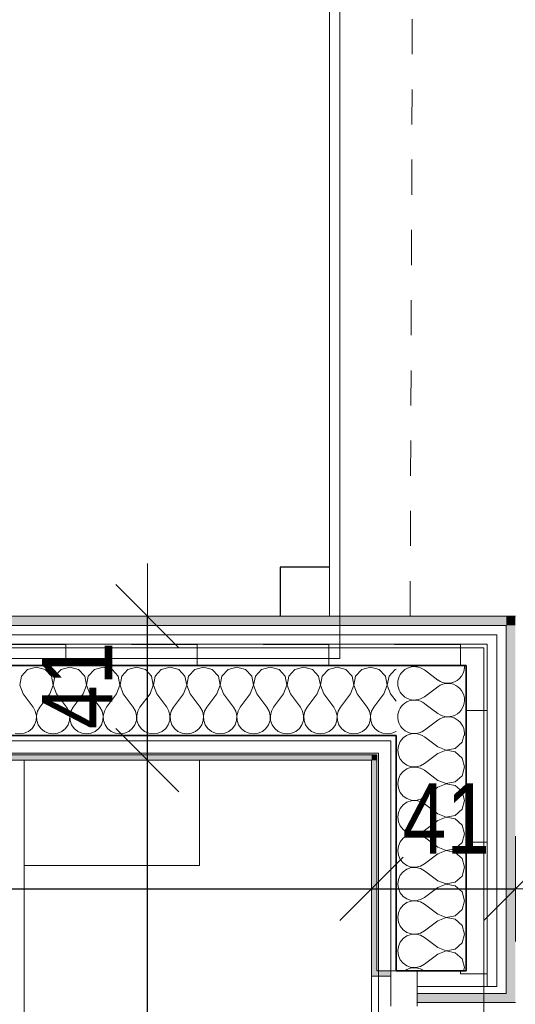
# Model space of a CAD drawing. Header units: metres. Extents: x -7.1 to 26.5, y -14.7 to 18.1.
# Tile 180 of 182: x 21.6 to 23, y 10 to 12.8. Entities that reach past the tile are written whole.
import ezdxf

# ---------------------------------------------------------------- set-up
doc = ezdxf.new("R2010")
doc.units = ezdxf.units.M
doc.header["$PDMODE"] = 65
doc.linetypes.add('AUSGEZOGEN', pattern=[0])
doc.linetypes.add('STRICHLINIE_S4', pattern=[0.0055, 0.0035, -0.001, 0, -0.001])
for name, color, linetype in [('XR$1$010 Aussenwände', 7, 'AUSGEZOGEN'), ('XR$1$010 Aussenwände Schichttrennlinien', 7, 'AUSGEZOGEN'), ('XR$1$010 Fenster', 7, 'AUSGEZOGEN'), ('XR$1$015 Innenwände', 7, 'AUSGEZOGEN'), ('XR$1$020 Stützen', 7, 'AUSGEZOGEN'), ('XR$1$030 Bodenaufbauten', 7, 'AUSGEZOGEN'), ('XR$1$065 Möbel Einrichtung', 7, 'AUSGEZOGEN'), ('XR$1$080 Raumdefinitionen Kontur', 7, 'AUSGEZOGEN'), ('XR$2$105 Bemassungen 100', 7, 'AUSGEZOGEN'), ('XR$3$010 Aussenwände Bauteilschraffuren', 7, 'AUSGEZOGEN'), ('XR$3$015 Innenwände Bauteilschraffuren', 7, 'AUSGEZOGEN'), ('XR$3$020 Stützen Bauteilschraffuren', 7, 'AUSGEZOGEN'), ('XR$3$035 Decken', 7, 'AUSGEZOGEN')]:
    doc.layers.add(name, color=color, linetype=linetype)
doc.styles.add('ARIAL', font='arial.ttf')
doc.dimstyles.new('DIMSTYLE_3', dxfattribs={"dimtxt": 0.2, "dimasz": 0.3, "dimexe": 0, "dimexo": 0, "dimgap": 0.1, "dimtad": 2, "dimrnd": 0.005, "dimzin": 4, "dimdsep": 46, "dimtxsty": 'ARIAL', "dimblk1": 'ALL_ML_STRICH', "dimblk2": 'ALL_ML_STRICH', "dimsah": 1, "dimcen": 0, "dimclrd": 7, "dimclre": 7, "dimclrt": 7, "dimadec": 0, "dimazin": 0, "dimtfac": 1, "dimtdec": 0, "dimtix": 1, "dimtmove": 2, "dimatfit": 3, "dimfxl": 0, "dimtzin": 0, "dimlwd": 0, "dimlwe": 18, "dimarcsym": 0})
doc.dimstyles.new('DIMSTYLE_7', dxfattribs={"dimtxt": 0.2, "dimasz": 0.3, "dimexe": 0, "dimexo": 0, "dimgap": 0.1, "dimtad": 2, "dimdec": 1, "dimlfac": 100, "dimrnd": 0.5, "dimzin": 4, "dimdsep": 46, "dimtxsty": 'ARIAL', "dimblk1": 'ALL_ML_STRICH', "dimblk2": 'ALL_ML_STRICH', "dimsah": 1, "dimcen": 0, "dimclrd": 7, "dimclre": 7, "dimclrt": 7, "dimadec": 0, "dimazin": 0, "dimtfac": 1, "dimtdec": 0, "dimtix": 1, "dimtmove": 2, "dimatfit": 3, "dimfxl": 0, "dimtvp": 1.2, "dimtzin": 0, "dimlwd": 0, "dimlwe": 18, "dimarcsym": 0})
pattern_1 = [(0, (1500, 1500), (750, 750), [750, -750]), (90, (1500, 1500), (-750, 750), [750, -750])]
pattern_2 = [(0, (0.375, 0.375), (0.1875, 0.1875), [0.1875, -0.1875]), (90, (0.375, 0.375), (-0.1875, 0.1875), [0.1875, -0.1875])]

# ---------------------------------------------------------------- blocks, each defined once
blk = doc.blocks.new('ALL_ML_STRICH')
at = {"color": 0, "linetype": 'ByBlock', "lineweight": -2}
for p, q in [((0, -0.5), (0, 0.5)), ((-0.3, -0.3), (0.3, 0.3)), ((-1, 0), (0.5, 0))]:
    blk.add_line(p, q, dxfattribs=at)
blk = doc.blocks.new('*D193')
at = {"layer": 'DEFPOINTS', "color": 7, "linetype": 'AUSGEZOGEN', "lineweight": 18, "transparency": 16777216}
for p in [(22.6218, 10.3825), (18.8018, 10.3675), (18.8018, 10.3675)]:
    blk.add_point(p, dxfattribs=at)
at = {"layer": 'XR$2$105 Bemassungen 100', "color": 7, "linetype": 'AUSGEZOGEN', "lineweight": -2, "transparency": 16777216}
for p, q in [((18.8018, 10.3675), (18.8018, 10.3675)), ((18.8018, 10.3675), (22.6218, 10.3675)), ((22.6218, 10.3675), (22.6218, 10.3675))]:
    blk.add_line(p, q, dxfattribs=at)
at = {"layer": 'XR$2$105 Bemassungen 100', "color": 7, "linetype": 'AUSGEZOGEN', "lineweight": 18, "transparency": 16777216, "xscale": 0.3, "yscale": 0.3, "zscale": 0.3, "rotation": 180}
blk.add_blockref('ALL_ML_STRICH', (18.8018, 10.3675), dxfattribs=at)
at = {"layer": 'XR$2$105 Bemassungen 100', "color": 7, "linetype": 'AUSGEZOGEN', "lineweight": 18, "transparency": 16777216, "xscale": 0.3, "yscale": 0.3, "zscale": 0.3}
blk.add_blockref('ALL_ML_STRICH', (22.6218, 10.3675), dxfattribs=at)
at = {"layer": 'XR$2$105 Bemassungen 100', "color": 7, "linetype": 'AUSGEZOGEN', "lineweight": 18, "transparency": 16777216, "insert": (20.7241, 10.5711), "char_height": 0.2, "width": 0.64, "attachment_point": 5, "style": 'ARIAL'}
blk.add_mtext('\\W0.80;\\A1;{\\A1;{3.82\\H0.132000;\\S^ ;}}', dxfattribs=at)
blk = doc.blocks.new('*D194')
at = {"layer": 'DEFPOINTS', "color": 7, "linetype": 'AUSGEZOGEN', "lineweight": 18, "transparency": 16777216}
for p in [(22.6218, 10.3825), (22.6218, 10.3675), (23.0318, 10.3675)]:
    blk.add_point(p, dxfattribs=at)
at = {"layer": 'XR$2$105 Bemassungen 100', "color": 7, "linetype": 'AUSGEZOGEN', "lineweight": -2, "transparency": 16777216}
for p, q in [((22.6218, 10.3675), (22.6218, 10.3675)), ((22.6218, 10.3675), (23.0318, 10.3675)), ((23.0318, 10.3675), (23.0318, 10.3675))]:
    blk.add_line(p, q, dxfattribs=at)
at = {"layer": 'XR$2$105 Bemassungen 100', "color": 7, "linetype": 'AUSGEZOGEN', "lineweight": 18, "transparency": 16777216, "xscale": 0.3, "yscale": 0.3, "zscale": 0.3, "rotation": 180}
blk.add_blockref('ALL_ML_STRICH', (22.6218, 10.3675), dxfattribs=at)
at = {"layer": 'XR$2$105 Bemassungen 100', "color": 7, "linetype": 'AUSGEZOGEN', "lineweight": 18, "transparency": 16777216, "xscale": 0.3, "yscale": 0.3, "zscale": 0.3}
blk.add_blockref('ALL_ML_STRICH', (23.0318, 10.3675), dxfattribs=at)
at = {"layer": 'XR$2$105 Bemassungen 100', "color": 7, "linetype": 'AUSGEZOGEN', "lineweight": 18, "transparency": 16777216, "insert": (22.835, 10.5675), "char_height": 0.2, "width": 0.64, "attachment_point": 5, "style": 'ARIAL'}
blk.add_mtext('\\W0.80;\\A1;{\\A1;{41\\H0.132000;\\S^ ;}}', dxfattribs=at)
blk = doc.blocks.new('*D218')
at = {"layer": 'DEFPOINTS', "color": 7, "linetype": 'AUSGEZOGEN', "lineweight": 18, "transparency": 16777216}
for p in [(22.1318, 10.7335), (21.983, 6.7835), (22.048, 6.7835)]:
    blk.add_point(p, dxfattribs=at)
at = {"layer": 'XR$2$105 Bemassungen 100', "color": 7, "linetype": 'AUSGEZOGEN', "lineweight": -2, "transparency": 16777216}
for p, q in [((21.983, 10.7335), (21.983, 10.7335)), ((21.983, 6.7835), (21.983, 10.7335)), ((21.983, 6.7835), (21.983, 6.7835))]:
    blk.add_line(p, q, dxfattribs=at)
at = {"layer": 'XR$2$105 Bemassungen 100', "color": 7, "linetype": 'AUSGEZOGEN', "lineweight": 18, "transparency": 16777216, "xscale": 0.3, "yscale": 0.3, "zscale": 0.3}
for p, rotation in [((21.983, 10.7335), 90), ((21.983, 6.7835), 270)]:
    blk.add_blockref('ALL_ML_STRICH', p, dxfattribs=dict(at, rotation=rotation))
at = {"layer": 'XR$2$105 Bemassungen 100', "color": 7, "linetype": 'AUSGEZOGEN', "lineweight": 18, "transparency": 16777216, "insert": (21.7795, 8.7695), "char_height": 0.2, "width": 0.64, "attachment_point": 5, "rotation": 90, "style": 'ARIAL'}
blk.add_mtext('\\W0.80;\\A1;{\\A1;{3.95\\H0.132000;\\S^ ;}}', dxfattribs=at)
blk = doc.blocks.new('*D219')
at = {"layer": 'DEFPOINTS', "color": 7, "linetype": 'AUSGEZOGEN', "lineweight": 18, "transparency": 16777216}
for p in [(22.1318, 11.1435), (21.983, 10.7335), (22.1318, 10.7335)]:
    blk.add_point(p, dxfattribs=at)
at = {"layer": 'XR$2$105 Bemassungen 100', "color": 7, "linetype": 'AUSGEZOGEN', "lineweight": -2, "transparency": 16777216}
for p, q in [((21.983, 11.1435), (21.983, 11.1435)), ((21.983, 10.7335), (21.983, 11.1435)), ((21.983, 10.7335), (21.983, 10.7335))]:
    blk.add_line(p, q, dxfattribs=at)
at = {"layer": 'XR$2$105 Bemassungen 100', "color": 7, "linetype": 'AUSGEZOGEN', "lineweight": 18, "transparency": 16777216, "xscale": 0.3, "yscale": 0.3, "zscale": 0.3}
for p, rotation in [((21.983, 11.1435), 90), ((21.983, 10.7335), 270)]:
    blk.add_blockref('ALL_ML_STRICH', p, dxfattribs=dict(at, rotation=rotation))
at = {"layer": 'XR$2$105 Bemassungen 100', "color": 7, "linetype": 'AUSGEZOGEN', "lineweight": 18, "transparency": 16777216, "insert": (21.783, 10.9467), "char_height": 0.2, "width": 0.64, "attachment_point": 5, "rotation": 90, "style": 'ARIAL'}
blk.add_mtext('\\W0.80;\\A1;{\\A1;{41\\H0.132000;\\S^ ;}}', dxfattribs=at)
blk = doc.blocks.new('COMPLEXOBJECT_57')
at = {"layer": 'XR$3$010 Aussenwände Bauteilschraffuren', "color": 8, "linetype": 'AUSGEZOGEN', "lineweight": 13, "transparency": 33554687}
for p, q in [((22.8108, 10.9619), (22.7727, 10.9905)), ((22.8108, 10.9429), (22.7727, 10.9143)), ((22.7789, 10.8906), (22.7727, 10.8952))]:
    blk.add_line(p, q, dxfattribs=at)
for centre, start, end in [((22.7441, 10.9524), 53.1301, 180), ((22.7441, 11.0476), 247.8838, 292.1162), ((22.8394, 11), 358.4654, 4.2195), ((22.8394, 11), 233.1301, 271.5346), ((22.7441, 10.9524), 180, 306.8699), ((22.8394, 10.9048), 88.5054, 126.8699), ((22.7441, 10.8571), 53.1301, 180), ((22.7441, 10.8571), 180, 226.0705)]:
    blk.add_arc(centre, 0.0476, start, end, dxfattribs=at)
blk = doc.blocks.new('COMPLEXOBJECT_67')
at = {"layer": 'XR$3$010 Aussenwände Bauteilschraffuren', "color": 8, "linetype": 'AUSGEZOGEN', "lineweight": 13, "transparency": 33554687}
for p, q in [((22.712, 10.7971), (22.7036, 10.7869)), ((22.7214, 10.8035), (22.712, 10.7971)), ((22.7727, 10.8), (22.7664, 10.8035)), ((22.8108, 10.7714), (22.7727, 10.8)), ((22.8799, 10.7845), (22.8853, 10.8035)), ((22.6983, 10.7749), (22.6965, 10.7619)), ((22.7036, 10.7869), (22.6983, 10.7749)), ((22.8108, 10.7714), (22.8351, 10.7621)), ((22.8351, 10.7621), (22.8607, 10.7669)), ((22.8607, 10.7669), (22.8799, 10.7845)), ((22.6965, 10.7619), (22.6983, 10.7489)), ((22.6983, 10.7489), (22.7036, 10.7369)), ((22.8108, 10.7524), (22.7727, 10.7238)), ((22.8351, 10.7617), (22.8108, 10.7524)), ((22.8607, 10.7569), (22.8351, 10.7617)), ((22.8799, 10.7393), (22.8607, 10.7569)), ((22.887, 10.7143), (22.8799, 10.7393)), ((22.7036, 10.7369), (22.712, 10.7268)), ((22.712, 10.7268), (22.7229, 10.7193)), ((22.7229, 10.7193), (22.7353, 10.7151)), ((22.7353, 10.7135), (22.7229, 10.7093)), ((22.7353, 10.7151), (22.7484, 10.7145)), ((22.7484, 10.7141), (22.7353, 10.7135)), ((22.7484, 10.7145), (22.7612, 10.7175)), ((22.7612, 10.7111), (22.7484, 10.7141)), ((22.7612, 10.7175), (22.7727, 10.7238)), ((22.7727, 10.7048), (22.7612, 10.7111)), ((22.8799, 10.6893), (22.887, 10.7143)), ((22.7036, 10.6917), (22.6983, 10.6797)), ((22.712, 10.7018), (22.7036, 10.6917)), ((22.7229, 10.7093), (22.712, 10.7018)), ((22.8108, 10.6762), (22.7727, 10.7048)), ((22.8607, 10.6717), (22.8799, 10.6893)), ((22.6983, 10.6797), (22.6965, 10.6667)), ((22.6965, 10.6667), (22.6983, 10.6537)), ((22.6983, 10.6537), (22.7036, 10.6416)), ((22.8108, 10.6571), (22.7727, 10.6286)), ((22.8108, 10.6762), (22.8351, 10.6669)), ((22.8351, 10.6665), (22.8108, 10.6571)), ((22.8351, 10.6669), (22.8607, 10.6717)), ((22.8607, 10.6616), (22.8351, 10.6665)), ((22.8799, 10.6441), (22.8607, 10.6616)), ((22.7036, 10.6416), (22.712, 10.6315)), ((22.712, 10.6315), (22.7229, 10.6241)), ((22.7612, 10.6222), (22.7727, 10.6286)), ((22.887, 10.619), (22.8799, 10.6441)), ((22.712, 10.6066), (22.7036, 10.5965)), ((22.7229, 10.614), (22.712, 10.6066)), ((22.7229, 10.6241), (22.7353, 10.6199)), ((22.7353, 10.6182), (22.7229, 10.614)), ((22.7353, 10.6199), (22.7484, 10.6192)), ((22.7484, 10.6189), (22.7353, 10.6182)), ((22.7484, 10.6192), (22.7612, 10.6222)), ((22.7612, 10.6159), (22.7484, 10.6189)), ((22.7727, 10.6095), (22.7612, 10.6159)), ((22.8108, 10.581), (22.7727, 10.6095)), ((22.8799, 10.594), (22.887, 10.619)), ((22.6983, 10.5844), (22.6965, 10.5714)), ((22.6965, 10.5714), (22.6983, 10.5584)), ((22.7036, 10.5965), (22.6983, 10.5844)), ((22.8108, 10.581), (22.8351, 10.5716)), ((22.8351, 10.5712), (22.8108, 10.5619)), ((22.8351, 10.5716), (22.8607, 10.5765)), ((22.8607, 10.5664), (22.8351, 10.5712)), ((22.8607, 10.5765), (22.8799, 10.594)), ((22.6983, 10.5584), (22.7036, 10.5464)), ((22.7036, 10.5464), (22.712, 10.5363)), ((22.8108, 10.5619), (22.7727, 10.5333)), ((22.8799, 10.5488), (22.8607, 10.5664)), ((22.887, 10.5238), (22.8799, 10.5488)), ((22.712, 10.5363), (22.7229, 10.5288)), ((22.7229, 10.5188), (22.712, 10.5113)), ((22.7229, 10.5288), (22.7353, 10.5246)), ((22.7353, 10.523), (22.7229, 10.5188)), ((22.7353, 10.5246), (22.7484, 10.524)), ((22.7484, 10.5236), (22.7353, 10.523)), ((22.7484, 10.524), (22.7612, 10.527)), ((22.7612, 10.5206), (22.7484, 10.5236)), ((22.7612, 10.527), (22.7727, 10.5333)), ((22.7727, 10.5143), (22.7612, 10.5206)), ((22.8108, 10.4857), (22.7727, 10.5143)), ((22.8799, 10.4988), (22.887, 10.5238)), ((22.6983, 10.4892), (22.6965, 10.4762)), ((22.7036, 10.5012), (22.6983, 10.4892)), ((22.712, 10.5113), (22.7036, 10.5012)), ((22.8108, 10.4857), (22.8351, 10.4764)), ((22.8607, 10.4812), (22.8799, 10.4988)), ((22.6965, 10.4762), (22.6983, 10.4632)), ((22.6983, 10.4632), (22.7036, 10.4512)), ((22.8108, 10.4667), (22.7727, 10.4381)), ((22.8351, 10.476), (22.8108, 10.4667)), ((22.8351, 10.4764), (22.8607, 10.4812)), ((22.8607, 10.4712), (22.8351, 10.476)), ((22.8799, 10.4536), (22.8607, 10.4712)), ((22.7036, 10.4512), (22.712, 10.441)), ((22.712, 10.441), (22.7229, 10.4336)), ((22.7229, 10.4336), (22.7353, 10.4294)), ((22.7353, 10.4294), (22.7484, 10.4288)), ((22.7484, 10.4288), (22.7612, 10.4317)), ((22.7612, 10.4317), (22.7727, 10.4381)), ((22.887, 10.4286), (22.8799, 10.4536)), ((22.7036, 10.406), (22.6983, 10.394)), ((22.712, 10.4161), (22.7036, 10.406)), ((22.7229, 10.4235), (22.712, 10.4161)), ((22.7353, 10.4277), (22.7229, 10.4235)), ((22.7484, 10.4284), (22.7353, 10.4277)), ((22.7612, 10.4254), (22.7484, 10.4284)), ((22.7727, 10.419), (22.7612, 10.4254)), ((22.8108, 10.3905), (22.7727, 10.419)), ((22.8607, 10.386), (22.8799, 10.4035)), ((22.8799, 10.4035), (22.887, 10.4286)), ((22.6983, 10.394), (22.6965, 10.381)), ((22.6965, 10.381), (22.6983, 10.3679)), ((22.8108, 10.3905), (22.8351, 10.3811)), ((22.8351, 10.3808), (22.8108, 10.3714)), ((22.8351, 10.3811), (22.8607, 10.386)), ((22.8607, 10.3759), (22.8351, 10.3808)), ((22.8799, 10.3584), (22.8607, 10.3759)), ((22.6983, 10.3679), (22.7036, 10.3559)), ((22.7036, 10.3559), (22.712, 10.3458)), ((22.712, 10.3458), (22.7229, 10.3384)), ((22.8108, 10.3714), (22.7727, 10.3429)), ((22.887, 10.3333), (22.8799, 10.3584)), ((22.712, 10.3209), (22.7036, 10.3107)), ((22.7229, 10.3283), (22.712, 10.3209)), ((22.7229, 10.3384), (22.7353, 10.3342)), ((22.7353, 10.3325), (22.7229, 10.3283)), ((22.7353, 10.3342), (22.7484, 10.3335)), ((22.7484, 10.3331), (22.7353, 10.3325)), ((22.7484, 10.3335), (22.7612, 10.3365)), ((22.7612, 10.3302), (22.7484, 10.3331)), ((22.7612, 10.3365), (22.7727, 10.3429)), ((22.7727, 10.3238), (22.7612, 10.3302)), ((22.8108, 10.2952), (22.7727, 10.3238)), ((22.8799, 10.3083), (22.887, 10.3333)), ((22.6983, 10.2987), (22.6965, 10.2857)), ((22.7036, 10.3107), (22.6983, 10.2987)), ((22.8108, 10.2952), (22.8351, 10.2859)), ((22.8351, 10.2859), (22.8607, 10.2907)), ((22.8607, 10.2907), (22.8799, 10.3083)), ((22.6965, 10.2857), (22.6983, 10.2727)), ((22.6983, 10.2727), (22.7036, 10.2607)), ((22.8108, 10.2762), (22.7727, 10.2476)), ((22.8351, 10.2855), (22.8108, 10.2762)), ((22.8607, 10.2807), (22.8351, 10.2855)), ((22.8799, 10.2631), (22.8607, 10.2807)), ((22.887, 10.2381), (22.8799, 10.2631)), ((22.7036, 10.2607), (22.712, 10.2506)), ((22.712, 10.2506), (22.7229, 10.2431)), ((22.7229, 10.2331), (22.712, 10.2256)), ((22.7229, 10.2431), (22.7353, 10.2389)), ((22.7353, 10.2373), (22.7229, 10.2331)), ((22.7353, 10.2389), (22.7484, 10.2383)), ((22.7484, 10.2379), (22.7353, 10.2373)), ((22.7484, 10.2383), (22.7612, 10.2413)), ((22.7612, 10.2349), (22.7484, 10.2379)), ((22.7612, 10.2413), (22.7727, 10.2476)), ((22.7727, 10.2286), (22.7612, 10.2349)), ((22.8799, 10.2131), (22.887, 10.2381)), ((22.7036, 10.2155), (22.6983, 10.2035)), ((22.712, 10.2256), (22.7036, 10.2155)), ((22.8108, 10.2), (22.7727, 10.2286)), ((22.8607, 10.1955), (22.8799, 10.2131)), ((22.6983, 10.2035), (22.6965, 10.1905)), ((22.6965, 10.1905), (22.6983, 10.1775)), ((22.6983, 10.1775), (22.7036, 10.1654)), ((22.8108, 10.181), (22.7727, 10.1524)), ((22.8108, 10.2), (22.8351, 10.1907)), ((22.8351, 10.1903), (22.8108, 10.181)), ((22.8351, 10.1907), (22.8607, 10.1955)), ((22.8607, 10.1854), (22.8351, 10.1903)), ((22.8799, 10.1679), (22.8607, 10.1854)), ((22.7036, 10.1654), (22.712, 10.1553)), ((22.712, 10.1553), (22.7229, 10.1479)), ((22.7612, 10.146), (22.7727, 10.1524)), ((22.887, 10.1429), (22.8799, 10.1679)), ((22.7229, 10.1378), (22.7166, 10.1335)), ((22.7229, 10.1479), (22.7353, 10.1437)), ((22.7353, 10.142), (22.7229, 10.1378)), ((22.7353, 10.1437), (22.7484, 10.143)), ((22.7484, 10.1427), (22.7353, 10.142)), ((22.7484, 10.143), (22.7612, 10.146)), ((22.7612, 10.1397), (22.7484, 10.1427)), ((22.7724, 10.1335), (22.7612, 10.1397)), ((22.8843, 10.1335), (22.887, 10.1429))]:
    blk.add_line(p, q, dxfattribs=at)
blk = doc.blocks.new('COMPLEXOBJECT_68')
at = {"layer": 'XR$3$010 Aussenwände Bauteilschraffuren', "color": 8, "linetype": 'AUSGEZOGEN', "lineweight": 13, "transparency": 33554687}
for p, q in [((22.8108, 10.8667), (22.7789, 10.8906)), ((22.8108, 10.8476), (22.7727, 10.819))]:
    blk.add_line(p, q, dxfattribs=at)
for centre, start, end in [((22.8394, 11), 271.5346, 358.4654), ((22.8394, 10.9048), 233.1301, 88.5054), ((22.8394, 10.8095), 352.7371, 126.8699), ((22.7441, 10.8571), 226.0705, 306.8699), ((22.7441, 10.7619), 60.8771, 119.1229)]:
    blk.add_arc(centre, 0.0476, start, end, dxfattribs=at)
blk = doc.blocks.new('COMPLEXOBJECT_70')
at = {"layer": 'XR$3$010 Aussenwände Bauteilschraffuren', "color": 8, "linetype": 'AUSGEZOGEN', "lineweight": 13, "transparency": 33554687}
for p, q in [((21.6416, 10.9916), (21.6241, 10.9724)), ((21.6667, 10.9987), (21.6416, 10.9916)), ((21.6917, 10.9916), (21.6667, 10.9987)), ((21.7093, 10.9724), (21.6917, 10.9916)), ((21.7369, 10.9916), (21.7193, 10.9724)), ((21.7619, 10.9987), (21.7369, 10.9916)), ((21.7869, 10.9916), (21.7619, 10.9987)), ((21.8045, 10.9724), (21.7869, 10.9916)), ((21.8321, 10.9916), (21.8146, 10.9724)), ((21.8571, 10.9987), (21.8321, 10.9916)), ((21.8822, 10.9916), (21.8571, 10.9987)), ((21.8997, 10.9724), (21.8822, 10.9916)), ((21.9273, 10.9916), (21.9098, 10.9724)), ((21.9524, 10.9987), (21.9273, 10.9916)), ((21.9774, 10.9916), (21.9524, 10.9987)), ((21.995, 10.9724), (21.9774, 10.9916)), ((22.0226, 10.9916), (22.005, 10.9724)), ((22.0476, 10.9987), (22.0226, 10.9916)), ((22.0727, 10.9916), (22.0476, 10.9987)), ((22.0902, 10.9724), (22.0727, 10.9916)), ((22.1178, 10.9916), (22.1003, 10.9724)), ((22.1429, 10.9987), (22.1178, 10.9916)), ((22.1679, 10.9916), (22.1429, 10.9987)), ((22.1854, 10.9724), (22.1679, 10.9916)), ((22.2131, 10.9916), (22.1955, 10.9724)), ((22.2381, 10.9987), (22.2131, 10.9916)), ((22.2631, 10.9916), (22.2381, 10.9987)), ((22.2807, 10.9724), (22.2631, 10.9916)), ((22.3083, 10.9916), (22.2907, 10.9724)), ((22.3333, 10.9987), (22.3083, 10.9916)), ((22.3584, 10.9916), (22.3333, 10.9987)), ((22.3759, 10.9724), (22.3584, 10.9916)), ((22.4035, 10.9916), (22.386, 10.9724)), ((22.4286, 10.9987), (22.4035, 10.9916)), ((22.4536, 10.9916), (22.4286, 10.9987)), ((22.4712, 10.9724), (22.4536, 10.9916)), ((22.4988, 10.9916), (22.4812, 10.9724)), ((22.5238, 10.9987), (22.4988, 10.9916)), ((22.5488, 10.9916), (22.5238, 10.9987)), ((22.5664, 10.9724), (22.5488, 10.9916)), ((22.594, 10.9916), (22.5765, 10.9724)), ((22.619, 10.9987), (22.594, 10.9916)), ((22.6441, 10.9916), (22.619, 10.9987)), ((22.6616, 10.9724), (22.6441, 10.9916)), ((22.6893, 10.9916), (22.6717, 10.9724)), ((22.6918, 10.9923), (22.6893, 10.9916)), ((21.6241, 10.9724), (21.6192, 10.9468)), ((21.7141, 10.9468), (21.7093, 10.9724)), ((21.7193, 10.9724), (21.7145, 10.9468)), ((21.8093, 10.9468), (21.8045, 10.9724)), ((21.8146, 10.9724), (21.8097, 10.9468)), ((21.9046, 10.9468), (21.8997, 10.9724)), ((21.9098, 10.9724), (21.905, 10.9468)), ((21.9998, 10.9468), (21.995, 10.9724)), ((22.005, 10.9724), (22.0002, 10.9468)), ((22.095, 10.9468), (22.0902, 10.9724)), ((22.1003, 10.9724), (22.0954, 10.9468)), ((22.1903, 10.9468), (22.1854, 10.9724)), ((22.1955, 10.9724), (22.1907, 10.9468)), ((22.2855, 10.9468), (22.2807, 10.9724)), ((22.2907, 10.9724), (22.2859, 10.9468)), ((22.3808, 10.9468), (22.3759, 10.9724)), ((22.386, 10.9724), (22.3811, 10.9468)), ((22.476, 10.9468), (22.4712, 10.9724)), ((22.4812, 10.9724), (22.4764, 10.9468)), ((22.5712, 10.9468), (22.5664, 10.9724)), ((22.5765, 10.9724), (22.5716, 10.9468)), ((22.6665, 10.9468), (22.6616, 10.9724)), ((22.6717, 10.9724), (22.6669, 10.9468)), ((21.6192, 10.9468), (21.6286, 10.9226)), ((21.7048, 10.9226), (21.7141, 10.9468)), ((21.7145, 10.9468), (21.7238, 10.9226)), ((21.8, 10.9226), (21.8093, 10.9468)), ((21.8097, 10.9468), (21.819, 10.9226)), ((21.8952, 10.9226), (21.9046, 10.9468)), ((21.905, 10.9468), (21.9143, 10.9226)), ((21.9905, 10.9226), (21.9998, 10.9468)), ((22.0002, 10.9468), (22.0095, 10.9226)), ((22.0857, 10.9226), (22.095, 10.9468)), ((22.0954, 10.9468), (22.1048, 10.9226)), ((22.181, 10.9226), (22.1903, 10.9468)), ((22.1907, 10.9468), (22.2, 10.9226)), ((22.2762, 10.9226), (22.2855, 10.9468)), ((22.2859, 10.9468), (22.2952, 10.9226)), ((22.3714, 10.9226), (22.3808, 10.9468)), ((22.3811, 10.9468), (22.3905, 10.9226)), ((22.4667, 10.9226), (22.476, 10.9468)), ((22.4764, 10.9468), (22.4857, 10.9226)), ((22.5619, 10.9226), (22.5712, 10.9468)), ((22.5716, 10.9468), (22.581, 10.9226)), ((22.6571, 10.9226), (22.6665, 10.9468)), ((22.6669, 10.9468), (22.6762, 10.9226)), ((21.6286, 10.9226), (21.6571, 10.8845)), ((21.7048, 10.9226), (21.6762, 10.8845)), ((21.7238, 10.9226), (21.7524, 10.8845)), ((21.8, 10.9226), (21.7714, 10.8845)), ((21.819, 10.9226), (21.8476, 10.8845)), ((21.8952, 10.9226), (21.8667, 10.8845)), ((21.9143, 10.9226), (21.9429, 10.8845)), ((21.9905, 10.9226), (21.9619, 10.8845)), ((22.0095, 10.9226), (22.0381, 10.8845)), ((22.0857, 10.9226), (22.0571, 10.8845)), ((22.1048, 10.9226), (22.1333, 10.8845)), ((22.181, 10.9226), (22.1524, 10.8845)), ((22.2, 10.9226), (22.2286, 10.8845)), ((22.2762, 10.9226), (22.2476, 10.8845)), ((22.2952, 10.9226), (22.3238, 10.8845)), ((22.3714, 10.9226), (22.3429, 10.8845)), ((22.3905, 10.9226), (22.419, 10.8845)), ((22.4667, 10.9226), (22.4381, 10.8845)), ((22.4857, 10.9226), (22.5143, 10.8845)), ((22.5619, 10.9226), (22.5333, 10.8845)), ((22.581, 10.9226), (22.6095, 10.8845)), ((22.6571, 10.9226), (22.6286, 10.8845)), ((22.6762, 10.9226), (22.6918, 10.9018)), ((21.6635, 10.873), (21.6571, 10.8845)), ((21.6762, 10.8845), (21.6698, 10.873)), ((21.7587, 10.873), (21.7524, 10.8845)), ((21.7714, 10.8845), (21.7651, 10.873)), ((21.854, 10.873), (21.8476, 10.8845)), ((21.8667, 10.8845), (21.8603, 10.873)), ((21.9492, 10.873), (21.9429, 10.8845)), ((21.9619, 10.8845), (21.9555, 10.873)), ((22.0445, 10.873), (22.0381, 10.8845)), ((22.0571, 10.8845), (22.0508, 10.873)), ((22.1397, 10.873), (22.1333, 10.8845)), ((22.1524, 10.8845), (22.146, 10.873)), ((22.2349, 10.873), (22.2286, 10.8845)), ((22.2476, 10.8845), (22.2413, 10.873)), ((22.3302, 10.873), (22.3238, 10.8845)), ((22.3429, 10.8845), (22.3365, 10.873)), ((22.4254, 10.873), (22.419, 10.8845)), ((22.4381, 10.8845), (22.4317, 10.873)), ((22.5206, 10.873), (22.5143, 10.8845)), ((22.5333, 10.8845), (22.527, 10.873)), ((22.6159, 10.873), (22.6095, 10.8845)), ((22.6286, 10.8845), (22.6222, 10.873)), ((21.6665, 10.8602), (21.6635, 10.873)), ((21.6658, 10.847), (21.6665, 10.8602)), ((21.6698, 10.873), (21.6669, 10.8602)), ((21.6669, 10.8602), (21.6675, 10.847)), ((21.7617, 10.8602), (21.7587, 10.873)), ((21.7611, 10.847), (21.7617, 10.8602)), ((21.7651, 10.873), (21.7621, 10.8602)), ((21.7621, 10.8602), (21.7627, 10.847)), ((21.857, 10.8602), (21.854, 10.873)), ((21.8563, 10.847), (21.857, 10.8602)), ((21.8603, 10.873), (21.8573, 10.8602)), ((21.8573, 10.8602), (21.858, 10.847)), ((21.9522, 10.8602), (21.9492, 10.873)), ((21.9516, 10.847), (21.9522, 10.8602)), ((21.9555, 10.873), (21.9526, 10.8602)), ((21.9526, 10.8602), (21.9532, 10.847)), ((22.0474, 10.8602), (22.0445, 10.873)), ((22.0468, 10.847), (22.0474, 10.8602)), ((22.0508, 10.873), (22.0478, 10.8602)), ((22.0478, 10.8602), (22.0484, 10.847)), ((22.1427, 10.8602), (22.1397, 10.873)), ((22.142, 10.847), (22.1427, 10.8602)), ((22.146, 10.873), (22.143, 10.8602)), ((22.143, 10.8602), (22.1437, 10.847)), ((22.2379, 10.8602), (22.2349, 10.873)), ((22.2373, 10.847), (22.2379, 10.8602)), ((22.2413, 10.873), (22.2383, 10.8602)), ((22.2383, 10.8602), (22.2389, 10.847)), ((22.3331, 10.8602), (22.3302, 10.873)), ((22.3325, 10.847), (22.3331, 10.8602)), ((22.3365, 10.873), (22.3335, 10.8602)), ((22.3335, 10.8602), (22.3342, 10.847)), ((22.4284, 10.8602), (22.4254, 10.873)), ((22.4277, 10.847), (22.4284, 10.8602)), ((22.4317, 10.873), (22.4288, 10.8602)), ((22.4288, 10.8602), (22.4294, 10.847)), ((22.5236, 10.8602), (22.5206, 10.873)), ((22.523, 10.847), (22.5236, 10.8602)), ((22.527, 10.873), (22.524, 10.8602)), ((22.524, 10.8602), (22.5246, 10.847)), ((22.6189, 10.8602), (22.6159, 10.873)), ((22.6182, 10.847), (22.6189, 10.8602)), ((22.6222, 10.873), (22.6192, 10.8602)), ((22.6192, 10.8602), (22.6199, 10.847)), ((21.6441, 10.8154), (21.6542, 10.8238)), ((21.6542, 10.8238), (21.6616, 10.8346)), ((21.6616, 10.8346), (21.6658, 10.847)), ((21.6675, 10.847), (21.6717, 10.8346)), ((21.6717, 10.8346), (21.6791, 10.8238)), ((21.6791, 10.8238), (21.6893, 10.8154)), ((21.7393, 10.8154), (21.7494, 10.8238)), ((21.7494, 10.8238), (21.7569, 10.8346)), ((21.7569, 10.8346), (21.7611, 10.847)), ((21.7627, 10.847), (21.7669, 10.8346)), ((21.7669, 10.8346), (21.7744, 10.8238)), ((21.7744, 10.8238), (21.7845, 10.8154)), ((21.8346, 10.8154), (21.8447, 10.8238)), ((21.8447, 10.8238), (21.8521, 10.8346)), ((21.8521, 10.8346), (21.8563, 10.847)), ((21.858, 10.847), (21.8622, 10.8346)), ((21.8622, 10.8346), (21.8696, 10.8238)), ((21.8696, 10.8238), (21.8797, 10.8154)), ((21.9298, 10.8154), (21.9399, 10.8238)), ((21.9399, 10.8238), (21.9474, 10.8346)), ((21.9474, 10.8346), (21.9516, 10.847)), ((21.9532, 10.847), (21.9574, 10.8346)), ((21.9574, 10.8346), (21.9648, 10.8238)), ((21.9648, 10.8238), (21.975, 10.8154)), ((22.025, 10.8154), (22.0352, 10.8238)), ((22.0352, 10.8238), (22.0426, 10.8346)), ((22.0426, 10.8346), (22.0468, 10.847)), ((22.0484, 10.847), (22.0526, 10.8346)), ((22.0526, 10.8346), (22.0601, 10.8238)), ((22.0601, 10.8238), (22.0702, 10.8154)), ((22.1203, 10.8154), (22.1304, 10.8238)), ((22.1304, 10.8238), (22.1378, 10.8346)), ((22.1378, 10.8346), (22.142, 10.847)), ((22.1437, 10.847), (22.1479, 10.8346)), ((22.1479, 10.8346), (22.1553, 10.8238)), ((22.1553, 10.8238), (22.1654, 10.8154)), ((22.2155, 10.8154), (22.2256, 10.8238)), ((22.2256, 10.8238), (22.2331, 10.8346)), ((22.2331, 10.8346), (22.2373, 10.847)), ((22.2389, 10.847), (22.2431, 10.8346)), ((22.2431, 10.8346), (22.2506, 10.8238)), ((22.2506, 10.8238), (22.2607, 10.8154)), ((22.3107, 10.8154), (22.3209, 10.8238)), ((22.3209, 10.8238), (22.3283, 10.8346)), ((22.3283, 10.8346), (22.3325, 10.847)), ((22.3342, 10.847), (22.3384, 10.8346)), ((22.3384, 10.8346), (22.3458, 10.8238)), ((22.3458, 10.8238), (22.3559, 10.8154)), ((22.406, 10.8154), (22.4161, 10.8238)), ((22.4161, 10.8238), (22.4235, 10.8346)), ((22.4235, 10.8346), (22.4277, 10.847)), ((22.4294, 10.847), (22.4336, 10.8346)), ((22.4336, 10.8346), (22.441, 10.8238)), ((22.441, 10.8238), (22.4512, 10.8154)), ((22.5012, 10.8154), (22.5113, 10.8238)), ((22.5113, 10.8238), (22.5188, 10.8346)), ((22.5188, 10.8346), (22.523, 10.847)), ((22.5246, 10.847), (22.5288, 10.8346)), ((22.5288, 10.8346), (22.5363, 10.8238)), ((22.5363, 10.8238), (22.5464, 10.8154)), ((22.5965, 10.8154), (22.6066, 10.8238)), ((22.6066, 10.8238), (22.614, 10.8346)), ((22.614, 10.8346), (22.6182, 10.847)), ((22.6199, 10.847), (22.6241, 10.8346)), ((22.6241, 10.8346), (22.6315, 10.8238)), ((22.6315, 10.8238), (22.6416, 10.8154)), ((21.606, 10.8101), (21.619, 10.8083)), ((21.619, 10.8083), (21.6321, 10.8101)), ((21.6321, 10.8101), (21.6441, 10.8154)), ((21.6893, 10.8154), (21.7013, 10.8101)), ((21.7013, 10.8101), (21.7143, 10.8083)), ((21.7143, 10.8083), (21.7273, 10.8101)), ((21.7273, 10.8101), (21.7393, 10.8154)), ((21.7845, 10.8154), (21.7965, 10.8101)), ((21.7965, 10.8101), (21.8095, 10.8083)), ((21.8095, 10.8083), (21.8225, 10.8101)), ((21.8225, 10.8101), (21.8346, 10.8154)), ((21.8797, 10.8154), (21.8917, 10.8101)), ((21.8917, 10.8101), (21.9048, 10.8083)), ((21.9048, 10.8083), (21.9178, 10.8101)), ((21.9178, 10.8101), (21.9298, 10.8154)), ((21.975, 10.8154), (21.987, 10.8101)), ((21.987, 10.8101), (22, 10.8083)), ((22, 10.8083), (22.013, 10.8101)), ((22.013, 10.8101), (22.025, 10.8154)), ((22.0702, 10.8154), (22.0822, 10.8101)), ((22.0822, 10.8101), (22.0952, 10.8083)), ((22.0952, 10.8083), (22.1083, 10.8101)), ((22.1083, 10.8101), (22.1203, 10.8154)), ((22.1654, 10.8154), (22.1775, 10.8101)), ((22.1775, 10.8101), (22.1905, 10.8083)), ((22.1905, 10.8083), (22.2035, 10.8101)), ((22.2035, 10.8101), (22.2155, 10.8154)), ((22.2607, 10.8154), (22.2727, 10.8101)), ((22.2727, 10.8101), (22.2857, 10.8083)), ((22.2857, 10.8083), (22.2987, 10.8101)), ((22.2987, 10.8101), (22.3107, 10.8154)), ((22.3559, 10.8154), (22.3679, 10.8101)), ((22.3679, 10.8101), (22.381, 10.8083)), ((22.381, 10.8083), (22.394, 10.8101)), ((22.394, 10.8101), (22.406, 10.8154)), ((22.4512, 10.8154), (22.4632, 10.8101)), ((22.4632, 10.8101), (22.4762, 10.8083)), ((22.4762, 10.8083), (22.4892, 10.8101)), ((22.4892, 10.8101), (22.5012, 10.8154)), ((22.5464, 10.8154), (22.5584, 10.8101)), ((22.5584, 10.8101), (22.5714, 10.8083)), ((22.5714, 10.8083), (22.5844, 10.8101)), ((22.5844, 10.8101), (22.5965, 10.8154)), ((22.6416, 10.8154), (22.6537, 10.8101)), ((22.6537, 10.8101), (22.6667, 10.8083)), ((22.6667, 10.8083), (22.6797, 10.8101)), ((22.6797, 10.8101), (22.6917, 10.8154)), ((22.6917, 10.8154), (22.6918, 10.8154))]:
    blk.add_line(p, q, dxfattribs=at)

msp = doc.modelspace()

# ---------------------------------------------------------------- hatches: boundary and pattern name
at = {"layer": 'XR$3$010 Aussenwände Bauteilschraffuren', "linetype": 'AUSGEZOGEN', "lineweight": 13, "true_color": 0xa79e8b, "transparency": 33554687}
for points in [[(23.0058, 11.1435), (17.9778, 11.1435), (17.9778, 11.1175), (23.0058, 11.1175)], [(23.0058, 11.1175), (23.0318, 11.1435), (23.0058, 11.1435)], [(23.0058, 11.1175), (23.0318, 11.1175), (23.0318, 11.1435)], [(23.0058, 10.0695), (23.0318, 10.0695), (23.0318, 11.1175), (23.0058, 11.1175)], [(23.0318, 10.0695), (22.7518, 10.0695), (22.7518, 10.0435), (23.0318, 10.0435)]]:
    msp.add_hatch(color=253, dxfattribs=at).paths.add_polyline_path(points)
at = {"layer": 'XR$3$010 Aussenwände Bauteilschraffuren', "linetype": 'AUSGEZOGEN', "lineweight": 13, "transparency": 33554687}
h = msp.add_hatch(dxfattribs=at)
h.set_pattern_fill('MUSTER', color=8, scale=750, style=0, pattern_type=2)
h.set_pattern_definition(pattern_1)
h.paths.add_polyline_path([(22.9788, 11.1175), (17.9978, 11.1175), (17.9978, 11.0905), (22.9788, 11.0905)], flags=0)
h = msp.add_hatch(dxfattribs=at)
h.set_pattern_fill('MUSTER', color=8, scale=750, style=0, pattern_type=2)
h.set_pattern_definition(pattern_1)
h.paths.add_polyline_path([(22.9788, 11.0905), (23.0058, 11.1175), (22.9788, 11.1175)], flags=0)
h = msp.add_hatch(dxfattribs=at)
h.set_pattern_fill('MUSTER', color=8, scale=750, style=0, pattern_type=2)
h.set_pattern_definition(pattern_1)
h.paths.add_polyline_path([(22.9788, 11.0905), (23.0058, 11.0905), (23.0058, 11.1175)], flags=0)
h = msp.add_hatch(dxfattribs=at)
h.set_pattern_fill('MUSTER', color=8, scale=750, style=0, pattern_type=2)
h.set_pattern_definition(pattern_1)
h.paths.add_polyline_path([(22.9788, 10.0895), (23.0058, 10.0895), (23.0058, 11.0905), (22.9788, 11.0905)], flags=0)
h = msp.add_hatch(dxfattribs=at)
h.set_pattern_fill('MUSTER', color=42, scale=0.1875, style=0, pattern_type=2)
h.set_pattern_definition(pattern_2)
h.paths.add_polyline_path([(22.8918, 11.0635), (18.0418, 11.0635), (18.0418, 11.0035), (22.8918, 11.0035)], flags=0)
h = msp.add_hatch(dxfattribs=at)
h.set_pattern_fill('MUSTER', color=42, scale=0.1875, style=0, pattern_type=2)
h.set_pattern_definition(pattern_2)
h.paths.add_polyline_path([(22.8918, 11.0035), (22.9518, 11.0035), (22.9518, 11.0635)], flags=0)
h = msp.add_hatch(dxfattribs=at)
h.set_pattern_fill('MUSTER', color=42, scale=0.1875, style=0, pattern_type=2)
h.set_pattern_definition(pattern_2)
h.paths.add_polyline_path([(22.8918, 11.0035), (22.9518, 11.0635), (22.8918, 11.0635)], flags=0)
h = msp.add_hatch(dxfattribs=at)
h.set_pattern_fill('MUSTER', color=42, scale=0.1875, style=0, pattern_type=2)
h.set_pattern_definition(pattern_2)
h.paths.add_polyline_path([(22.8918, 10.1335), (22.9518, 10.1335), (22.9518, 11.0035), (22.8918, 11.0035)], flags=0)
h = msp.add_hatch(dxfattribs=at)
h.set_pattern_fill('MUSTER', color=8, scale=750, style=0, pattern_type=2)
h.set_pattern_definition(pattern_1)
h.paths.add_polyline_path([(18.7868, 10.7885), (22.6768, 10.7885), (22.6768, 10.8035), (18.7868, 10.8035)], flags=0)
h = msp.add_hatch(dxfattribs=at)
h.set_pattern_fill('MUSTER', color=8, scale=750, style=0, pattern_type=2)
h.set_pattern_definition(pattern_1)
h.paths.add_polyline_path([(22.6768, 10.7885), (22.6918, 10.8035), (22.6768, 10.8035)], flags=0)
h = msp.add_hatch(dxfattribs=at)
h.set_pattern_fill('MUSTER', color=8, scale=750, style=0, pattern_type=2)
h.set_pattern_definition(pattern_1)
h.paths.add_polyline_path([(22.6768, 10.7885), (22.6918, 10.7885), (22.6918, 10.8035)], flags=0)
h = msp.add_hatch(dxfattribs=at)
h.set_pattern_fill('MUSTER', color=8, scale=750, style=0, pattern_type=2)
h.set_pattern_definition(pattern_1)
h.paths.add_polyline_path([(22.6768, 10.1335), (22.6918, 10.1335), (22.6918, 10.7885), (22.6768, 10.7885)], flags=0)
at = {"layer": 'XR$3$010 Aussenwände Bauteilschraffuren', "linetype": 'AUSGEZOGEN', "lineweight": 13, "true_color": 0x202020, "transparency": 33554687}
for points in [[(18.8018, 10.7335), (22.6218, 10.7335), (22.6218, 10.7485), (18.8018, 10.7485)], [(22.6218, 10.7335), (22.6368, 10.7485), (22.6218, 10.7485)], [(22.6218, 10.7335), (22.6368, 10.7335), (22.6368, 10.7485)], [(22.6218, 10.7335), (22.6218, 10.1335), (22.6368, 10.1335), (22.6368, 10.7335)], [(22.6218, 10.1335), (22.6218, 10.1185), (22.6768, 10.1185), (22.6768, 10.1335)]]:
    msp.add_hatch(color=250, dxfattribs=at).paths.add_polyline_path(points)
at = {"layer": 'XR$3$010 Aussenwände Bauteilschraffuren', "linetype": 'AUSGEZOGEN', "lineweight": 13, "transparency": 33554687}
h = msp.add_hatch(dxfattribs=at)
h.set_pattern_fill('MUSTER', color=42, scale=0.1875, style=0, pattern_type=2)
h.set_pattern_definition(pattern_2)
h.paths.add_polyline_path([(22.9518, 10.1335), (22.7518, 10.1335), (22.7518, 10.0895), (22.9518, 10.0895)], flags=0)
h = msp.add_hatch(dxfattribs=at)
h.set_pattern_fill('MUSTER', color=8, scale=750, style=0, pattern_type=2)
h.set_pattern_definition(pattern_1)
h.paths.add_polyline_path([(23.0058, 10.0895), (22.7518, 10.0895), (22.7518, 10.0695), (23.0058, 10.0695)], flags=0)
at = {"layer": 'XR$3$015 Innenwände Bauteilschraffuren', "linetype": 'AUSGEZOGEN', "lineweight": 13, "transparency": 33554687}
h = msp.add_hatch(dxfattribs=at)
h.set_pattern_fill('MUSTER', color=8, scale=750, style=0, pattern_type=2)
h.set_pattern_definition(pattern_1)
h.paths.add_polyline_path([(22.5018, 13.6462), (22.5018, 11.1435), (22.5318, 11.1435), (22.5318, 13.6054)], flags=0)
at = {"layer": 'XR$3$020 Stützen Bauteilschraffuren', "linetype": 'AUSGEZOGEN', "lineweight": 13, "transparency": 33554687}
h = msp.add_hatch(dxfattribs=at)
h.set_pattern_fill('MUSTER', color=8, scale=750, style=0, pattern_type=2)
h.set_pattern_definition(pattern_1)
h.paths.add_polyline_path([(22.3618, 11.2835), (22.3618, 11.1435), (22.5018, 11.1435), (22.5018, 11.2835)], flags=0)

# ---------------------------------------------------------------- linework, layer by layer
at = {"layer": 'XR$1$010 Aussenwände', "color": 7, "linetype": 'AUSGEZOGEN', "lineweight": 18, "transparency": 33554687}
for p, q in [((23.0058, 11.1435), (17.9778, 11.1435)), ((23.0318, 11.1435), (23.0058, 11.1435)), ((18.8018, 10.7335), (22.6218, 10.7335)), ((22.6218, 10.7335), (22.6218, 10.1335)), ((22.6218, 10.1335), (22.6218, 10.1185)), ((22.6918, 10.1335), (22.6768, 10.1335)), ((22.7518, 10.1335), (22.7518, 10.0895)), ((22.6768, 10.1185), (22.6218, 10.1185)), ((22.7518, 10.0895), (22.7518, 10.0695)), ((22.7518, 10.0695), (22.7518, 10.0435)), ((22.8918, 10.0435), (22.7518, 10.0435)), ((22.9518, 10.0435), (22.8918, 10.0435)), ((22.9788, 10.0435), (22.9518, 10.0435)), ((23.0058, 10.0435), (22.9788, 10.0435)), ((23.0318, 10.0435), (23.0058, 10.0435))]:
    msp.add_line(p, q, dxfattribs=at)
at = {"layer": 'XR$1$010 Aussenwände', "color": 7, "linetype": 'AUSGEZOGEN', "lineweight": 35, "transparency": 33554687}
msp.add_line((22.7518, 10.1335), (22.6918, 10.1335), dxfattribs=at)
at = {"layer": 'XR$1$010 Aussenwände Schichttrennlinien', "color": 7, "linetype": 'AUSGEZOGEN', "lineweight": 18, "transparency": 33554687}
for p, q in [((22.9788, 11.1175), (17.9978, 11.1175)), ((23.0058, 11.1175), (22.9788, 11.1175)), ((23.0058, 11.1175), (22.9788, 11.1175)), ((23.0058, 11.0905), (23.0058, 11.1175)), ((22.9518, 11.0905), (17.9978, 11.0905)), ((22.9788, 11.0905), (22.9518, 11.0905)), ((22.9788, 11.0905), (22.9518, 11.0905)), ((22.9788, 11.0635), (22.9788, 11.0905)), ((23.0058, 10.0895), (23.0058, 11.0905)), ((22.8918, 11.0635), (18.0418, 11.0635)), ((22.9518, 11.0635), (22.8918, 11.0635)), ((22.9518, 11.0635), (22.8918, 11.0635)), ((22.9518, 11.0035), (22.9518, 11.0635)), ((22.9788, 10.0895), (22.9788, 11.0635)), ((22.9518, 10.1335), (22.9518, 11.0035)), ((18.7868, 10.7885), (22.6368, 10.7885)), ((22.6768, 10.7885), (22.6368, 10.7885)), ((22.6768, 10.7885), (22.6368, 10.7885)), ((22.6768, 10.7885), (22.6768, 10.1335)), ((18.7868, 10.7485), (22.6218, 10.7485)), ((22.6368, 10.7485), (22.6218, 10.7485)), ((22.6368, 10.7485), (22.6218, 10.7485)), ((22.6368, 10.7485), (22.6368, 10.1335)), ((22.6368, 10.1335), (22.6768, 10.1335)), ((22.6768, 10.1335), (22.6768, 10.1185)), ((22.9518, 10.1335), (22.9518, 10.0895)), ((22.7518, 10.0895), (22.9518, 10.0895)), ((22.9788, 10.0895), (22.7518, 10.0895)), ((22.7518, 10.0695), (23.0058, 10.0695)), ((23.0058, 10.0695), (22.7518, 10.0695)), ((23.0058, 10.0895), (23.0058, 10.0695))]:
    msp.add_line(p, q, dxfattribs=at)
at = {"layer": 'XR$1$010 Aussenwände Schichttrennlinien', "color": 7, "linetype": 'AUSGEZOGEN', "lineweight": 35, "transparency": 33554687}
for p, q in [((22.6918, 11.0035), (18.7868, 11.0035)), ((22.8918, 11.0035), (22.6918, 11.0035)), ((22.8918, 11.0035), (22.6918, 11.0035)), ((22.8918, 10.8035), (22.8918, 11.0035)), ((22.6768, 10.8035), (18.7868, 10.8035)), ((22.6918, 10.8035), (22.6768, 10.8035)), ((22.6918, 10.8035), (22.6768, 10.8035)), ((22.6918, 10.7885), (22.6918, 10.8035)), ((22.8918, 10.1335), (22.8918, 10.8035)), ((22.6918, 10.1335), (22.6918, 10.7885)), ((22.8918, 10.1335), (22.7518, 10.1335))]:
    msp.add_line(p, q, dxfattribs=at)
at = {"layer": 'XR$1$010 Fenster', "color": 7, "linetype": 'AUSGEZOGEN', "lineweight": 13, "transparency": 33554687}
for p, q in [((22.6218, 10.1335), (22.6218, 10.1185)), ((22.6768, 10.1335), (22.6768, 10.0335)), ((22.6918, 10.1335), (22.6768, 10.1335)), ((22.6918, 10.1335), (22.6768, 10.1335)), ((22.7518, 10.1335), (22.6918, 10.1335)), ((22.7518, 10.1335), (22.6918, 10.1335)), ((22.7518, 10.0335), (22.7518, 10.1335)), ((22.7518, 10.1335), (22.7518, 10.0895)), ((22.7518, 10.1335), (22.7518, 10.0895)), ((22.6218, 10.1185), (22.6218, 7.9685)), ((22.6768, 10.1185), (22.6218, 10.1185)), ((22.7518, 10.0895), (22.7518, 10.0695)), ((22.7518, 10.0895), (22.7518, 10.0695)), ((22.7518, 10.0695), (22.7518, 10.0435)), ((22.7518, 10.0695), (22.7518, 10.0435)), ((22.8918, 10.0435), (22.7518, 10.0435)), ((22.9518, 10.0435), (22.8918, 10.0435)), ((22.9788, 10.0435), (22.9518, 10.0435)), ((23.0058, 10.0435), (22.9788, 10.0435)), ((23.0318, 10.0435), (23.0058, 10.0435))]:
    msp.add_line(p, q, dxfattribs=at)
at = {"layer": 'XR$1$015 Innenwände', "color": 7, "linetype": 'AUSGEZOGEN', "lineweight": 18, "transparency": 33554687}
for p, q in [((22.5318, 11.1435), (22.5318, 13.656)), ((22.5018, 13.5062), (22.5018, 11.2835)), ((22.5318, 11.1435), (22.5018, 11.1435))]:
    msp.add_line(p, q, dxfattribs=at)
at = {"layer": 'XR$1$020 Stützen', "color": 7, "linetype": 'AUSGEZOGEN', "lineweight": 25, "transparency": 33554687}
msp.add_lwpolyline([(22.5018, 11.2835), (22.3618, 11.2835), (22.3618, 11.1435)], dxfattribs=at)
at = {"layer": 'XR$1$030 Bodenaufbauten', "color": 254, "linetype": 'AUSGEZOGEN', "lineweight": 13, "transparency": 33554687}
msp.add_lwpolyline([(2.2618, -3.7865), (22.6418, -3.7865), (22.6418, 10.7535), (14.8918, 10.7535), (14.8918, 6.0735), (10.0118, 6.0735), (10.0118, 8.0099), (10.0118, 10.7535), (2.2618, 10.7535), (2.2618, -3.7865)], close=True, dxfattribs=at)
at = {"layer": 'XR$1$065 Möbel Einrichtung', "color": 8, "linetype": 'AUSGEZOGEN', "lineweight": 13, "transparency": 33554687}
for p, q in [((21.6318, 10.7335), (19.8318, 10.7335)), ((21.6318, 8.7335), (21.6318, 10.7335)), ((22.1318, 10.7335), (21.6318, 10.7335)), ((21.6318, 10.7335), (21.6318, 10.4335)), ((22.1318, 10.4335), (22.1318, 10.7335)), ((21.6318, 10.4335), (22.1318, 10.4335))]:
    msp.add_line(p, q, dxfattribs=at)
at = {"layer": 'XR$1$080 Raumdefinitionen Kontur', "color": 8, "linetype": 'AUSGEZOGEN', "lineweight": 13, "transparency": 33554687}
for points in [[(18.5618, 11.1435), (22.5018, 11.1435), (22.5018, 13.6462), (20.6849, 16.1135), (18.5618, 16.1135), (18.5618, 14.1435), (18.5618, 11.1435)], [(22.6215, 10.7335), (18.8018, 10.7335), (18.8018, 6.7835), (22.6215, 6.7835), (22.6215, 10.7335)]]:
    msp.add_lwpolyline(points, close=True, dxfattribs=at)
at = {"layer": 'XR$3$035 Decken', "color": 7, "linetype": 'STRICHLINIE_S4', "lineweight": 18, "transparency": 33554687}
msp.add_lwpolyline([(18.3318, 11.1435), (22.7318, 11.1435), (22.7414, 13.7086), (20.8012, 16.3435), (18.3318, 16.3435), (18.3318, 11.1435)], close=True, dxfattribs=at)
at = {"layer": 'XR$3$035 Decken', "color": 7, "linetype": 'AUSGEZOGEN', "lineweight": 18, "transparency": 33554687}
for points in [[(18.5318, 16.1435), (18.5318, 11.0235), (22.5318, 11.0235), (22.5318, 13.6475), (20.6938, 16.1435), (18.5318, 16.1435)], [(10.0118, 11.0035), (1.9918, 11.0535), (1.9918, -3.9165), (1.9918, -6.6565), (22.9418, -6.6565), (22.9418, 11.0535), (14.8918, 11.0535), (14.8918, 6.2735), (13.4518, 6.2735), (11.4518, 6.2735), (10.0118, 6.2735), (10.0118, 11.0035)]]:
    msp.add_lwpolyline(points, close=True, dxfattribs=at)

# ---------------------------------------------------------------- block references
at = {"layer": 'XR$3$010 Aussenwände Bauteilschraffuren', "color": 8, "linetype": 'AUSGEZOGEN', "lineweight": 13, "transparency": 33554687}
for name in ['COMPLEXOBJECT_70', 'COMPLEXOBJECT_57', 'COMPLEXOBJECT_68', 'COMPLEXOBJECT_67']:
    msp.add_blockref(name, (0, 0), dxfattribs=at)

# ---------------------------------------------------------------- dimensions: what is measured, and where the dimension line sits
at = {"layer": 'XR$2$105 Bemassungen 100', "color": 7, "linetype": 'AUSGEZOGEN', "lineweight": 18, "transparency": 33554687}
for base, p1, p2, dimstyle, picture, middle in [((21.983, 11.1435), (21.983, 10.7335), (21.983, 11.1435), 'DIMSTYLE_7', '*D219', (21.783, 10.9467)), ((21.983, 10.7335), (21.983, 6.7835), (21.983, 10.7335), 'DIMSTYLE_3', '*D218', (21.7795, 8.7695))]:
    dim = msp.add_linear_dim(base=base, p1=p1, p2=p2, angle=90, dimstyle=dimstyle, override={"dimpost": '<>', "dimclrd": 7, "dimclre": 7, "dimclrt": 7, "dimlwd": 0, "dimlwe": 18}, dxfattribs=at)
    dim.commit()
    dim.dimension.update_dxf_attribs({"geometry": picture, "text_midpoint": middle, "dimtype": 160})
for base, p1, p2, dimstyle, picture, middle in [((22.6218, 10.3675), (18.8018, 10.3675), (22.6218, 10.3675), 'DIMSTYLE_3', '*D193', (20.7241, 10.5711)), ((23.0318, 10.3675), (22.6218, 10.3675), (23.0318, 10.3675), 'DIMSTYLE_7', '*D194', (22.835, 10.5675))]:
    dim = msp.add_linear_dim(base=base, p1=p1, p2=p2, dimstyle=dimstyle, override={"dimpost": '<>', "dimclrd": 7, "dimclre": 7, "dimclrt": 7, "dimlwd": 0, "dimlwe": 18}, dxfattribs=at)
    dim.commit()
    dim.dimension.update_dxf_attribs({"geometry": picture, "text_midpoint": middle, "dimtype": 160})

doc.saveas('drawing.dxf')
